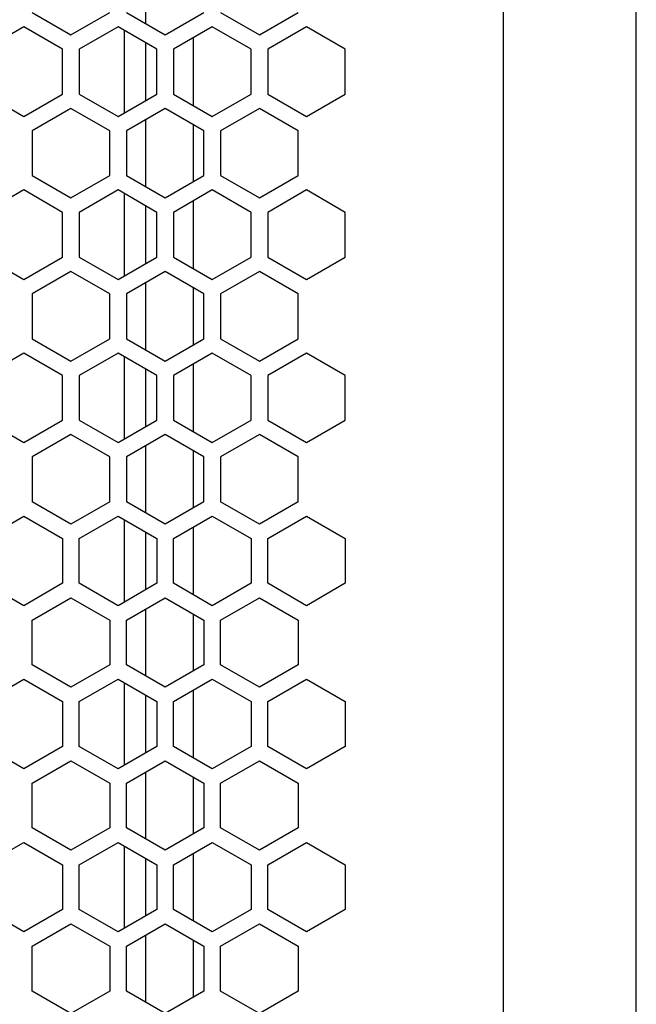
# Model space of a CAD drawing. Header units: millimetres. Extents: x -154 to 86, y -114 to 336.
# Tile 9 of 15: x 12 to 68, y 86 to 175. Entities that reach past the tile are written whole.
import ezdxf

# ---------------------------------------------------------------- set-up
doc = ezdxf.new("R2010")
doc.units = ezdxf.units.MM

# ---------------------------------------------------------------- blocks, each defined once
blk = doc.blocks.new('Gehaeuseschale-oben-Einbaudummy__1', base_point=(-136.349, -11.25))
at = {"color": 1, "linetype": 'Continuous'}
blk.add_line((55.651, 278.75), (55.651, -11.25), dxfattribs=at)
at = {"color": 7, "linetype": 'Continuous'}
for p, q in [((67.651, -11.25), (67.651, 278.75)), ((13.151, 175.889), (16.651, 173.869)), ((16.651, 173.869), (20.151, 175.889)), ((21.651, 175.889), (25.151, 173.869)), ((25.151, 173.869), (28.651, 175.889)), ((30.151, 175.889), (33.651, 173.869)), ((33.651, 173.869), (37.151, 175.889)), ((12.401, 174.593), (8.901, 172.572)), ((15.901, 172.572), (12.401, 174.593)), ((20.901, 174.593), (17.401, 172.572)), ((24.401, 172.572), (20.901, 174.593)), ((29.401, 174.593), (25.901, 172.572)), ((32.901, 172.572), (29.401, 174.593)), ((37.901, 174.593), (34.401, 172.572)), ((41.401, 172.572), (37.901, 174.593)), ((15.901, 168.53), (15.901, 172.572)), ((17.401, 172.572), (17.401, 168.53)), ((24.401, 168.53), (24.401, 172.572)), ((25.901, 172.572), (25.901, 168.53)), ((32.901, 168.53), (32.901, 172.572)), ((34.401, 172.572), (34.401, 168.53)), ((41.401, 168.53), (41.401, 172.572)), ((8.901, 168.53), (12.401, 166.51)), ((12.401, 166.51), (15.901, 168.53)), ((17.401, 168.53), (20.901, 166.51)), ((20.901, 166.51), (24.401, 168.53)), ((25.901, 168.53), (29.401, 166.51)), ((29.401, 166.51), (32.901, 168.53)), ((34.401, 168.53), (37.901, 166.51)), ((37.901, 166.51), (41.401, 168.53)), ((16.651, 167.231), (13.151, 165.211)), ((20.151, 165.211), (16.651, 167.231)), ((25.151, 167.231), (21.651, 165.211)), ((28.651, 165.211), (25.151, 167.231)), ((33.651, 167.231), (30.151, 165.211)), ((37.151, 165.211), (33.651, 167.231)), ((13.151, 165.211), (13.151, 161.169)), ((20.151, 161.169), (20.151, 165.211)), ((21.651, 165.211), (21.651, 161.169)), ((28.651, 161.169), (28.651, 165.211)), ((30.151, 165.211), (30.151, 161.169)), ((37.151, 161.169), (37.151, 165.211)), ((13.151, 161.169), (16.651, 159.149)), ((16.651, 159.149), (20.151, 161.169)), ((21.651, 161.169), (25.151, 159.149)), ((25.151, 159.149), (28.651, 161.169)), ((30.151, 161.169), (33.651, 159.149)), ((33.651, 159.149), (37.151, 161.169)), ((12.401, 159.873), (8.901, 157.852)), ((15.901, 157.852), (12.401, 159.873)), ((20.901, 159.873), (17.401, 157.852)), ((24.401, 157.852), (20.901, 159.873)), ((29.401, 159.873), (25.901, 157.852)), ((32.901, 157.852), (29.401, 159.873)), ((37.901, 159.873), (34.401, 157.852)), ((41.401, 157.852), (37.901, 159.873)), ((15.901, 153.81), (15.901, 157.852)), ((17.401, 157.852), (17.401, 153.81)), ((24.401, 153.81), (24.401, 157.852)), ((25.901, 157.852), (25.901, 153.81)), ((32.901, 153.81), (32.901, 157.852)), ((34.401, 157.852), (34.401, 153.81)), ((41.401, 153.81), (41.401, 157.852)), ((8.901, 153.81), (12.401, 151.79)), ((12.401, 151.79), (15.901, 153.81)), ((17.401, 153.81), (20.901, 151.79)), ((20.901, 151.79), (24.401, 153.81)), ((25.901, 153.81), (29.401, 151.79)), ((29.401, 151.79), (32.901, 153.81)), ((34.401, 153.81), (37.901, 151.79)), ((37.901, 151.79), (41.401, 153.81)), ((16.651, 152.511), (13.151, 150.491)), ((20.151, 150.491), (16.651, 152.511)), ((25.151, 152.511), (21.651, 150.491)), ((28.651, 150.491), (25.151, 152.511)), ((33.651, 152.511), (30.151, 150.491)), ((37.151, 150.491), (33.651, 152.511)), ((13.151, 150.491), (13.151, 146.449)), ((20.151, 146.449), (20.151, 150.491)), ((21.651, 150.491), (21.651, 146.449)), ((28.651, 146.449), (28.651, 150.491)), ((30.151, 150.491), (30.151, 146.449)), ((37.151, 146.449), (37.151, 150.491)), ((13.151, 146.449), (16.651, 144.429)), ((16.651, 144.429), (20.151, 146.449)), ((21.651, 146.449), (25.151, 144.429)), ((25.151, 144.429), (28.651, 146.449)), ((30.151, 146.449), (33.651, 144.429)), ((33.651, 144.429), (37.151, 146.449)), ((12.401, 145.153), (8.901, 143.132)), ((15.901, 143.132), (12.401, 145.153)), ((20.901, 145.153), (17.401, 143.132)), ((24.401, 143.132), (20.901, 145.153)), ((29.401, 145.153), (25.901, 143.132)), ((32.901, 143.132), (29.401, 145.153)), ((37.901, 145.153), (34.401, 143.132)), ((41.401, 143.132), (37.901, 145.153)), ((15.901, 139.09), (15.901, 143.132)), ((17.401, 143.132), (17.401, 139.09)), ((24.401, 139.09), (24.401, 143.132)), ((25.901, 143.132), (25.901, 139.09)), ((32.901, 139.09), (32.901, 143.132)), ((34.401, 143.132), (34.401, 139.09)), ((41.401, 139.09), (41.401, 143.132)), ((8.901, 139.09), (12.401, 137.07)), ((12.401, 137.07), (15.901, 139.09)), ((17.401, 139.09), (20.901, 137.07)), ((20.901, 137.07), (24.401, 139.09)), ((25.901, 139.09), (29.401, 137.07)), ((29.401, 137.07), (32.901, 139.09)), ((34.401, 139.09), (37.901, 137.07)), ((37.901, 137.07), (41.401, 139.09)), ((16.651, 137.791), (13.151, 135.771)), ((20.151, 135.771), (16.651, 137.791)), ((25.151, 137.791), (21.651, 135.771)), ((28.651, 135.771), (25.151, 137.791)), ((33.651, 137.791), (30.151, 135.771)), ((37.151, 135.771), (33.651, 137.791)), ((13.151, 135.771), (13.151, 131.729)), ((20.151, 131.729), (20.151, 135.771)), ((21.651, 135.771), (21.651, 131.729)), ((28.651, 131.729), (28.651, 135.771)), ((30.151, 135.771), (30.151, 131.729)), ((37.151, 131.729), (37.151, 135.771)), ((16.651, 129.709), (13.151, 131.729)), ((20.151, 131.729), (16.651, 129.709)), ((25.151, 129.709), (21.651, 131.729)), ((28.651, 131.729), (25.151, 129.709)), ((33.651, 129.709), (30.151, 131.729)), ((37.151, 131.729), (33.651, 129.709)), ((8.901, 128.41), (12.401, 130.43)), ((12.401, 130.43), (15.901, 128.41)), ((17.401, 128.41), (20.901, 130.43)), ((20.901, 130.43), (24.401, 128.41)), ((25.901, 128.41), (29.401, 130.43)), ((29.401, 130.43), (32.901, 128.41)), ((34.401, 128.41), (37.901, 130.43)), ((37.901, 130.43), (41.401, 128.41)), ((15.901, 128.41), (15.901, 124.368)), ((17.401, 124.368), (17.401, 128.41)), ((24.401, 128.41), (24.401, 124.368)), ((25.901, 124.368), (25.901, 128.41)), ((32.901, 128.41), (32.901, 124.368)), ((34.401, 124.368), (34.401, 128.41)), ((41.401, 128.41), (41.401, 124.368)), ((12.401, 122.347), (8.901, 124.368)), ((15.901, 124.368), (12.401, 122.347)), ((20.901, 122.347), (17.401, 124.368)), ((24.401, 124.368), (20.901, 122.347)), ((29.401, 122.347), (25.901, 124.368)), ((32.901, 124.368), (29.401, 122.347)), ((37.901, 122.347), (34.401, 124.368)), ((41.401, 124.368), (37.901, 122.347)), ((13.151, 121.051), (16.651, 123.071)), ((16.651, 123.071), (20.151, 121.051)), ((21.651, 121.051), (25.151, 123.071)), ((25.151, 123.071), (28.651, 121.051)), ((30.151, 121.051), (33.651, 123.071)), ((33.651, 123.071), (37.151, 121.051)), ((13.151, 117.009), (13.151, 121.051)), ((20.151, 121.051), (20.151, 117.009)), ((21.651, 117.009), (21.651, 121.051)), ((28.651, 121.051), (28.651, 117.009)), ((30.151, 117.009), (30.151, 121.051)), ((37.151, 121.051), (37.151, 117.009)), ((16.651, 114.989), (13.151, 117.009)), ((20.151, 117.009), (16.651, 114.989)), ((25.151, 114.989), (21.651, 117.009)), ((28.651, 117.009), (25.151, 114.989)), ((33.651, 114.989), (30.151, 117.009)), ((37.151, 117.009), (33.651, 114.989)), ((8.901, 113.69), (12.401, 115.71)), ((12.401, 115.71), (15.901, 113.69)), ((17.401, 113.69), (20.901, 115.71)), ((20.901, 115.71), (24.401, 113.69)), ((25.901, 113.69), (29.401, 115.71)), ((29.401, 115.71), (32.901, 113.69)), ((34.401, 113.69), (37.901, 115.71)), ((37.901, 115.71), (41.401, 113.69)), ((15.901, 113.69), (15.901, 109.648)), ((17.401, 109.648), (17.401, 113.69)), ((24.401, 113.69), (24.401, 109.648)), ((25.901, 109.648), (25.901, 113.69)), ((32.901, 113.69), (32.901, 109.648)), ((34.401, 109.648), (34.401, 113.69)), ((41.401, 113.69), (41.401, 109.648)), ((12.401, 107.627), (8.901, 109.648)), ((15.901, 109.648), (12.401, 107.627)), ((20.901, 107.627), (17.401, 109.648)), ((24.401, 109.648), (20.901, 107.627)), ((29.401, 107.627), (25.901, 109.648)), ((32.901, 109.648), (29.401, 107.627)), ((37.901, 107.627), (34.401, 109.648)), ((41.401, 109.648), (37.901, 107.627)), ((13.151, 106.331), (16.651, 108.351)), ((16.651, 108.351), (20.151, 106.331)), ((21.651, 106.331), (25.151, 108.351)), ((25.151, 108.351), (28.651, 106.331)), ((30.151, 106.331), (33.651, 108.351)), ((33.651, 108.351), (37.151, 106.331)), ((13.151, 102.289), (13.151, 106.331)), ((20.151, 106.331), (20.151, 102.289)), ((21.651, 102.289), (21.651, 106.331)), ((28.651, 106.331), (28.651, 102.289)), ((30.151, 102.289), (30.151, 106.331)), ((37.151, 106.331), (37.151, 102.289)), ((16.651, 100.269), (13.151, 102.289)), ((20.151, 102.289), (16.651, 100.269)), ((25.151, 100.269), (21.651, 102.289)), ((28.651, 102.289), (25.151, 100.269)), ((33.651, 100.269), (30.151, 102.289)), ((37.151, 102.289), (33.651, 100.269)), ((8.901, 98.97), (12.401, 100.99)), ((12.401, 100.99), (15.901, 98.97)), ((17.401, 98.97), (20.901, 100.99)), ((20.901, 100.99), (24.401, 98.97)), ((25.901, 98.97), (29.401, 100.99)), ((29.401, 100.99), (32.901, 98.97)), ((34.401, 98.97), (37.901, 100.99)), ((37.901, 100.99), (41.401, 98.97)), ((15.901, 98.97), (15.901, 94.928)), ((17.401, 94.928), (17.401, 98.97)), ((24.401, 98.97), (24.401, 94.928)), ((25.901, 94.928), (25.901, 98.97)), ((32.901, 98.97), (32.901, 94.928)), ((34.401, 94.928), (34.401, 98.97)), ((41.401, 98.97), (41.401, 94.928)), ((12.401, 92.907), (8.901, 94.928)), ((15.901, 94.928), (12.401, 92.907)), ((20.901, 92.907), (17.401, 94.928)), ((24.401, 94.928), (20.901, 92.907)), ((29.401, 92.907), (25.901, 94.928)), ((32.901, 94.928), (29.401, 92.907)), ((37.901, 92.907), (34.401, 94.928)), ((41.401, 94.928), (37.901, 92.907)), ((13.151, 91.611), (16.651, 93.631)), ((16.651, 93.631), (20.151, 91.611)), ((21.651, 91.611), (25.151, 93.631)), ((25.151, 93.631), (28.651, 91.611)), ((30.151, 91.611), (33.651, 93.631)), ((33.651, 93.631), (37.151, 91.611)), ((13.151, 87.569), (13.151, 91.611)), ((20.151, 91.611), (20.151, 87.569)), ((21.651, 87.569), (21.651, 91.611)), ((28.651, 91.611), (28.651, 87.569)), ((30.151, 87.569), (30.151, 91.611)), ((37.151, 91.611), (37.151, 87.569)), ((16.651, 85.549), (13.151, 87.569)), ((20.151, 87.569), (16.651, 85.549)), ((25.151, 85.549), (21.651, 87.569)), ((28.651, 87.569), (25.151, 85.549)), ((33.651, 85.549), (30.151, 87.569)), ((37.151, 87.569), (33.651, 85.549))]:
    blk.add_line(p, q, dxfattribs=at)
blk = doc.blocks.new('30083-95-10-01-00__19', base_point=(11.084, 19.525))
at = {"color": 1, "linetype": 'Continuous'}
for p, q in [((23.411, 174.873), (23.411, 180.947)), ((21.456, 174.273), (21.456, 166.83)), ((27.677, 173.597), (27.677, 167.505)), ((23.411, 167.959), (23.411, 173.144)), ((23.411, 160.153), (23.411, 166.227)), ((27.677, 165.773), (27.677, 160.607)), ((21.456, 159.553), (21.456, 152.11)), ((23.411, 153.239), (23.411, 158.424)), ((27.677, 158.877), (27.677, 152.785)), ((23.411, 145.433), (23.411, 151.507)), ((27.677, 151.053), (27.677, 145.887)), ((21.456, 144.833), (21.456, 137.39)), ((27.677, 144.157), (27.677, 138.065)), ((23.411, 138.519), (23.411, 143.704)), ((23.411, 130.713), (23.411, 136.787)), ((27.677, 136.333), (27.677, 131.167)), ((21.456, 130.11), (21.456, 122.667)), ((23.411, 123.796), (23.411, 128.981)), ((27.677, 129.435), (27.677, 123.343)), ((23.411, 115.993), (23.411, 122.067)), ((27.677, 121.613), (27.677, 116.447)), ((21.456, 115.39), (21.456, 107.947)), ((27.677, 114.715), (27.677, 108.623)), ((23.411, 109.076), (23.411, 114.261)), ((23.411, 101.273), (23.411, 107.347)), ((27.677, 106.893), (27.677, 101.727)), ((21.456, 100.67), (21.456, 93.227)), ((23.411, 94.356), (23.411, 99.541)), ((27.677, 99.995), (27.677, 93.903)), ((23.411, 86.553), (23.411, 92.627)), ((27.677, 92.173), (27.677, 87.007))]:
    blk.add_line(p, q, dxfattribs=at)
blk = doc.blocks.new('EMV-Filter-vergossen_1__20', base_point=(11.084, 19.525))
blk.add_blockref('30083-95-10-01-00__19', (11.084, 19.525))
blk = doc.blocks.new('Netzteil-S360__32', base_point=(-154.349, -114.25))
for name, p in [('Gehaeuseschale-oben-Einbaudummy__1', (-136.349, -11.25)), ('EMV-Filter-vergossen_1__20', (11.084, 19.525))]:
    blk.add_blockref(name, p)
blk = doc.blocks.new('DrfsichtA', base_point=(97, 111))
blk.add_blockref('Netzteil-S360__32', (-154.349, -114.25))

msp = doc.modelspace()

# ---------------------------------------------------------------- block references
msp.add_blockref('DrfsichtA', (97, 111))

doc.saveas('drawing.dxf')
